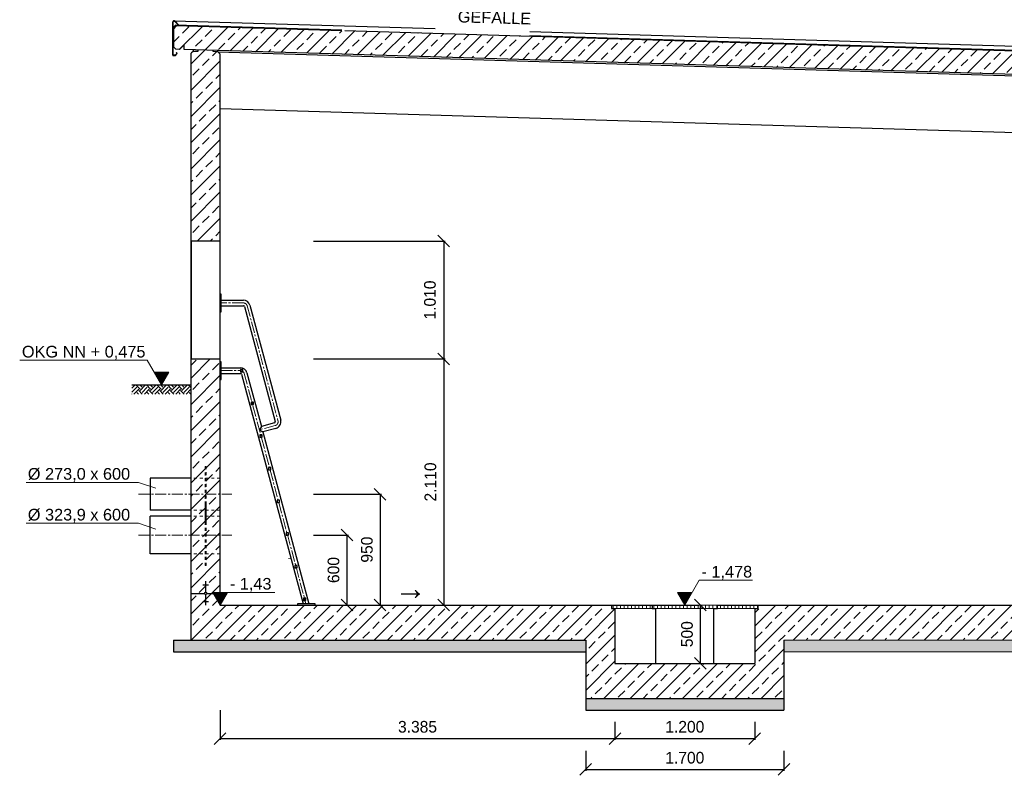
# Model space of a CAD drawing. Header units: millimetres. Extents: x -2787 to 131613, y -54195 to 30918.
# Tile 3 of 69: x -1469 to 6975, y -46287 to -39808. Entities that reach past the tile are written whole.
import ezdxf

# ---------------------------------------------------------------- set-up
doc = ezdxf.new("R2010")
doc.units = ezdxf.units.MM
doc.linetypes.add('JIS_02_1.0', pattern=[2, 1, -1])
doc.linetypes.add('MITTE2', pattern=[28.575, 19.05, -3.175, 3.175, -3.175])
doc.layers.add('Bemaßung', color=7, linetype='Continuous', lineweight=9)
for name, color, linetype in [('Beschriftung', 7, 'Continuous'), ('P-MU150AUSL', 7, 'Continuous'), ('P-MU200AUSL', 7, 'Continuous'), ('POL_Bema', 7, 'Continuous')]:
    doc.layers.add(name, color=color, linetype=linetype)
doc.styles.add('LBB3.5M1000', font='isocp.shx', dxfattribs={"height": 3.5})
doc.dimstyles.new('DIN', dxfattribs={"dimtxt": 2.5, "dimasz": 2.5, "dimexe": 1.25, "dimexo": 0.625, "dimtad": 1, "dimtih": 1, "dimdec": 4, "dimdsep": 46, "dimlunit": 6, "dimtxsty": 'Standard', "dimcen": 2.5, "dimadec": 0, "dimazin": 0, "dimtfac": 1, "dimtdec": 4, "dimtmove": 0, "dimatfit": 3, "dimfxl": 0, "dimtvp": 1, "dimtolj": 1, "dimtzin": 0, "dimarcsym": 0})

# ---------------------------------------------------------------- blocks, each defined once
blk = doc.blocks.new('_Oblique')
at = {"layer": 'POL_Bema', "color": 0, "lineweight": -2}
blk.add_line((-0.5, -0.5), (0.5, 0.5), dxfattribs=at)
blk = doc.blocks.new('*D33')
at = {"layer": 'Bemaßung', "color": 0, "lineweight": -2, "transparency": 16777216}
for p, q in [((250, -45726.7), (250, -45983.6)), ((3635, -45826.7), (3635, -45983.6)), ((250, -45971.1), (3635, -45971.1))]:
    blk.add_line(p, q, dxfattribs=at)
at = {"layer": 'DEFPOINTS', "color": 0, "transparency": 16777216}
for p in [(250, -45226.7), (3635, -45326.7), (3635, -45971.1)]:
    blk.add_point(p, dxfattribs=at)
at = {"layer": 'Bemaßung', "color": 0, "lineweight": -2, "transparency": 16777216, "xscale": 100, "yscale": 100, "zscale": 100, "rotation": 180}
blk.add_blockref('_Oblique', (250, -45971.1), dxfattribs=at)
at = {"layer": 'Bemaßung', "color": 0, "lineweight": -2, "transparency": 16777216, "xscale": 100, "yscale": 100, "zscale": 100}
blk.add_blockref('_Oblique', (3635, -45971.1), dxfattribs=at)
at = {"layer": 'Bemaßung', "color": 0, "transparency": 16777216, "insert": (1942.5, -45871.1), "char_height": 100, "attachment_point": 5}
blk.add_mtext('\\A1;3.385', dxfattribs=at)
blk = doc.blocks.new('*D34')
at = {"layer": 'Bemaßung', "color": 0, "lineweight": -2, "transparency": 16777216}
for p, q in [((3635, -45826.7), (3635, -45983.6)), ((4835, -45826.7), (4835, -45983.6)), ((3635, -45971.1), (4835, -45971.1))]:
    blk.add_line(p, q, dxfattribs=at)
at = {"layer": 'DEFPOINTS', "color": 0, "transparency": 16777216}
for p in [(3635, -45326.7), (4835, -45326.7), (4835, -45971.1)]:
    blk.add_point(p, dxfattribs=at)
at = {"layer": 'Bemaßung', "color": 0, "lineweight": -2, "transparency": 16777216, "xscale": 100, "yscale": 100, "zscale": 100, "rotation": 180}
blk.add_blockref('_Oblique', (3635, -45971.1), dxfattribs=at)
at = {"layer": 'Bemaßung', "color": 0, "lineweight": -2, "transparency": 16777216, "xscale": 100, "yscale": 100, "zscale": 100}
blk.add_blockref('_Oblique', (4835, -45971.1), dxfattribs=at)
at = {"layer": 'Bemaßung', "color": 0, "transparency": 16777216, "insert": (4235, -45871.1), "char_height": 100, "attachment_point": 5}
blk.add_mtext('\\A1;1.200', dxfattribs=at)
blk = doc.blocks.new('*D134')
at = {"layer": 'Bemaßung', "color": 0, "lineweight": -2, "transparency": 16777216}
for p, q in [((1050, -44226.7), (1350.3, -44226.7)), ((1337.8, -44226.7), (1337.8, -44826.7)), ((1150, -44826.7), (1350.3, -44826.7))]:
    blk.add_line(p, q, dxfattribs=at)
at = {"layer": 'DEFPOINTS', "color": 0, "transparency": 16777216}
for p in [(250, -44226.7), (350, -44826.7), (1337.8, -44826.7)]:
    blk.add_point(p, dxfattribs=at)
at = {"layer": 'Bemaßung', "color": 0, "lineweight": -2, "transparency": 16777216, "xscale": 100, "yscale": 100, "zscale": 100}
for p, rotation in [((1337.8, -44226.7), 90), ((1337.8, -44826.7), 270)]:
    blk.add_blockref('_Oblique', p, dxfattribs=dict(at, rotation=rotation))
at = {"layer": 'Bemaßung', "color": 0, "transparency": 16777216, "insert": (1222.6, -44526.7), "char_height": 100, "attachment_point": 5, "rotation": 90}
blk.add_mtext('\\A1;600', dxfattribs=at)
blk = doc.blocks.new('*D135')
at = {"layer": 'Bemaßung', "color": 0, "lineweight": -2, "transparency": 16777216}
for p, q in [((1050, -43876.7), (1634.1, -43876.7)), ((1621.6, -43876.7), (1621.6, -44826.7)), ((1150, -44826.7), (1634.1, -44826.7))]:
    blk.add_line(p, q, dxfattribs=at)
at = {"layer": 'DEFPOINTS', "color": 0, "transparency": 16777216}
for p in [(250, -43876.7), (350, -44826.7), (1621.6, -44826.7)]:
    blk.add_point(p, dxfattribs=at)
at = {"layer": 'Bemaßung', "color": 0, "lineweight": -2, "transparency": 16777216, "xscale": 100, "yscale": 100, "zscale": 100}
for p, rotation in [((1621.6, -43876.7), 90), ((1621.6, -44826.7), 270)]:
    blk.add_blockref('_Oblique', p, dxfattribs=dict(at, rotation=rotation))
at = {"layer": 'Bemaßung', "color": 0, "transparency": 16777216, "insert": (1508.7, -44351.7), "char_height": 100, "attachment_point": 5, "rotation": 90}
blk.add_mtext('\\A1;950', dxfattribs=at)
blk = doc.blocks.new('*D140')
at = {"layer": 'Bemaßung', "color": 0, "lineweight": -2, "transparency": 16777216}
for p, q in [((3385, -46076.7), (3385, -46249)), ((5085, -46076.7), (5085, -46249)), ((3385, -46236.5), (5085, -46236.5))]:
    blk.add_line(p, q, dxfattribs=at)
at = {"layer": 'DEFPOINTS', "color": 0, "transparency": 16777216}
for p in [(3385, -45626.7), (5085, -45626.7), (5085, -46236.5)]:
    blk.add_point(p, dxfattribs=at)
at = {"layer": 'Bemaßung', "color": 0, "lineweight": -2, "transparency": 16777216, "xscale": 100, "yscale": 100, "zscale": 100, "rotation": 180}
blk.add_blockref('_Oblique', (3385, -46236.5), dxfattribs=at)
at = {"layer": 'Bemaßung', "color": 0, "lineweight": -2, "transparency": 16777216, "xscale": 100, "yscale": 100, "zscale": 100}
blk.add_blockref('_Oblique', (5085, -46236.5), dxfattribs=at)
at = {"layer": 'Bemaßung', "color": 0, "transparency": 16777216, "insert": (4235, -46136.5), "char_height": 100, "attachment_point": 5}
blk.add_mtext('\\A1;1.700', dxfattribs=at)
blk = doc.blocks.new('*D183')
at = {"layer": 'Bemaßung', "color": 0, "lineweight": -2, "transparency": 16777216}
for p, q in [((1050, -42716.7), (2180.1, -42716.7)), ((2167.6, -42716.7), (2167.6, -44826.7)), ((1050, -44826.7), (2180.1, -44826.7))]:
    blk.add_line(p, q, dxfattribs=at)
at = {"layer": 'DEFPOINTS', "color": 0, "transparency": 16777216}
for p in [(250, -42716.7), (250, -44826.7), (2167.6, -44826.7)]:
    blk.add_point(p, dxfattribs=at)
at = {"layer": 'Bemaßung', "color": 0, "lineweight": -2, "transparency": 16777216, "xscale": 100, "yscale": 100, "zscale": 100}
for p, rotation in [((2167.6, -42716.7), 90), ((2167.6, -44826.7), 270)]:
    blk.add_blockref('_Oblique', p, dxfattribs=dict(at, rotation=rotation))
at = {"layer": 'Bemaßung', "color": 0, "transparency": 16777216, "insert": (2053.3, -43771.7), "char_height": 100, "attachment_point": 5, "rotation": 90}
blk.add_mtext('\\A1;2.110', dxfattribs=at)
blk = doc.blocks.new('*D182')
at = {"layer": 'Bemaßung', "color": 0, "lineweight": -2, "transparency": 16777216}
for p, q in [((1050, -41706.7), (2180.1, -41706.7)), ((2167.6, -41706.7), (2167.6, -42716.7)), ((1050, -42716.7), (2180.1, -42716.7))]:
    blk.add_line(p, q, dxfattribs=at)
at = {"layer": 'DEFPOINTS', "color": 0, "transparency": 16777216}
for p in [(250, -41706.7), (250, -42716.7), (2167.6, -42716.7)]:
    blk.add_point(p, dxfattribs=at)
at = {"layer": 'Bemaßung', "color": 0, "lineweight": -2, "transparency": 16777216, "xscale": 100, "yscale": 100, "zscale": 100}
for p, rotation in [((2167.6, -41706.7), 90), ((2167.6, -42716.7), 270)]:
    blk.add_blockref('_Oblique', p, dxfattribs=dict(at, rotation=rotation))
at = {"layer": 'Bemaßung', "color": 0, "transparency": 16777216, "insert": (2049.4, -42211.7), "char_height": 100, "attachment_point": 5, "rotation": 90}
blk.add_mtext('\\A1;1.010', dxfattribs=at)
blk = doc.blocks.new('*D224')
at = {"layer": 'Bemaßung', "color": 0, "lineweight": -2, "transparency": 16777216}
for p, q in [((3908.9, -44826.7), (4355.1, -44826.7)), ((4367.6, -44826.7), (4367.6, -45326.7)), ((3908.9, -45326.7), (4355.1, -45326.7))]:
    blk.add_line(p, q, dxfattribs=at)
at = {"layer": 'DEFPOINTS', "color": 0, "transparency": 16777216}
for p in [(4408.9, -44826.7), (4367.6, -45326.7), (4408.9, -45326.7)]:
    blk.add_point(p, dxfattribs=at)
at = {"layer": 'Bemaßung', "color": 0, "lineweight": -2, "transparency": 16777216, "xscale": 100, "yscale": 100, "zscale": 100}
for p, rotation in [((4367.6, -44826.7), 90), ((4367.6, -45326.7), 270)]:
    blk.add_blockref('_Oblique', p, dxfattribs=dict(at, rotation=rotation))
at = {"layer": 'Bemaßung', "color": 0, "transparency": 16777216, "insert": (4254, -45076.7), "char_height": 100, "attachment_point": 5, "rotation": 90}
blk.add_mtext('\\A1;500', dxfattribs=at)

msp = doc.modelspace()

# ---------------------------------------------------------------- hatches: boundary and pattern name
at = {"lineweight": 5}
h = msp.add_hatch(dxfattribs=at)
h.set_pattern_fill('ANSI33', color=256, scale=25)
h.set_pattern_definition([(45, (6100, -40148.82), (-112.2532, 112.2532), []), (45, (6212.25, -40148.82), (-112.2532, 112.2532), [79.375, -39.6875])])
h.paths.add_polyline_path([(10810.18276, -40390.48964), (10810.18276, -40350.48964), (10850.18276, -40391.68964), (10880.1243, -40392.58789), (10900.1153, -40373.18762), (10900.1153, -40212.44957), (10880.1243, -40191.84984), (-129.94154, -39861.54787), (-149.93255, -39880.94814), (-149.93255, -40041.68618), (-129.94154, -40062.28591)])
h = msp.add_hatch(dxfattribs=at)
h.set_pattern_fill('ANSI33', color=256, scale=25)
h.set_pattern_definition([(45, (5375, -42895.09), (-112.253, 112.253), []), (45, (5487.25, -42895.09), (-112.253, 112.253), [79.375, -39.6875])])
h.paths.add_polyline_path([(0, -41706.68416), (250, -41706.68416), (250, -40103.50456), (230.19175, -40083.09315), (190.20974, -40081.89369), (190.50947, -40071.90268), (60.45551, -40068.00106), (60.15578, -40077.99207), (20.17377, -40076.79261), (0, -40096.37024)])
h.paths.add_polyline_path([(250, -42716.68416), (0, -42716.68416), (0, -45126.68416), (3385, -45126.68416), (3385, -45626.68416), (5085, -45626.68416), (5085, -45126.68416), (10750, -45126.68416), (10750, -40418.79218), (10729.90102, -40398.08119), (10689.919, -40396.88173), (10690.21873, -40386.89072), (10560.16477, -40382.9891), (10559.86504, -40392.98011), (10519.88303, -40391.78065), (10500, -40411.07613), (10500, -44826.68416), (4865, -44826.68416), (4865, -44856.68416), (4835, -44856.68416), (4835, -45326.68416), (3635, -45326.68416), (3635, -44856.68416), (3605, -44856.68416), (3605, -44826.68416), (250, -44826.68416)])
h = msp.add_hatch(dxfattribs=at)
h.set_pattern_fill('EARTH', color=256, scale=10, angle=45)
h.set_pattern_definition([(45, (-17914.69, -18863.87), (7e-15, 89.80256), [63.5, -63.5]), (45, (-17931.53, -18847.03), (7e-15, 89.80256), [63.5, -63.5]), (45, (-17948.37, -18830.193), (7e-15, 89.80256), [63.5, -63.5]), (135, (-17948.37, -18818.97), (-89.80256, 7e-15), [63.5, -63.5]), (135, (-17931.53, -18802.13), (-89.80256, 7e-15), [63.5, -63.5]), (135, (-17914.69, -18785.29), (-89.80256, 7e-15), [63.5, -63.5])])
h.paths.add_polyline_path([(-507.69703, -42940.18416), (-3.42938, -42940.18416), (-3.42938, -43017.52722), (-507.69703, -43017.52722)])
at = {"layer": 'Beschriftung', "lineweight": 5}
h = msp.add_hatch(dxfattribs=at)
h.set_pattern_fill('LINE', color=256, scale=2)
h.set_pattern_definition([(0, (-503.8485, -10697.0384), (0, 6.35), [])])
h.paths.add_polyline_path([(-253.84851, -42940.18416), (-316.54208, -42831.59572), (-191.15495, -42831.59572)])
h = msp.add_hatch(dxfattribs=at)
h.set_pattern_fill('LINE', color=256, scale=2)
h.set_pattern_definition([(0, (0, -12583.5384), (0, 6.35), [])])
h.paths.add_polyline_path([(250, -44826.68416), (187.30644, -44718.09572), (312.69356, -44718.09572)])
h = msp.add_hatch(dxfattribs=at)
h.set_pattern_fill('LINE', color=256, scale=2)
h.set_pattern_definition([(0, (3985, -12583.5384), (0, 6.35), [])])
h.paths.add_polyline_path([(4235, -44826.68416), (4172.30644, -44718.09572), (4297.69356, -44718.09572)])
at = {"layer": 'Beschriftung', "lineweight": 18}
h = msp.add_hatch(dxfattribs=at)
h.set_pattern_fill('ANSI31', color=256, scale=10, angle=45)
h.set_pattern_definition([(90, (0, -12583.538), (-31.75, 5e-15), [])])
h.paths.add_polyline_path([(3606, -44856.68416), (4864, -44856.68416), (4864, -44826.68416), (3606, -44826.68416)])
at = {"layer": 'Beschriftung', "lineweight": 5}
h = msp.add_hatch(dxfattribs=at)
h.set_pattern_fill('BETON_UNBEWEHRT', color=256, scale=200, angle=90, pattern_type=2)
h.set_pattern_definition([(135, (2e-15, 35.355), (-35.35534, -35.35534), [25, -12.5])])
h.paths.add_polyline_path([(3385, -45126.68416), (-150, -45126.68416), (-150, -45226.68416), (3385, -45226.68416)])
h.paths.add_polyline_path([(5085, -45626.68416), (3385, -45626.68416), (3385, -45726.68416), (5085, -45726.68416)])
h.paths.add_polyline_path([(10900, -45126.68416), (5085, -45126.68416), (5085, -45226.68416), (10900, -45226.68416)])

# ---------------------------------------------------------------- linework, layer by layer
for p, q in [((-154.93308, -39878.83353), (-131.90578, -39856.48669)), ((-144.93308, -39817.43093), (2093.5, -39884.58392)), ((1292.99946, -39899.23385), (-131.90578, -39856.48669)), ((-54.91808, -39856.79542), (1292.99946, -39897.23295)), ((-129.94154, -39861.54787), (-149.93255, -39880.94814)), ((-149.93255, -39880.94814), (-149.93255, -40041.68618)), ((1292.99946, -39904.2361), (-129.94154, -39861.54787)), ((12329.94154, -40235.34436), (1319.99101, -39905.04584)), ((2906.5, -39908.97392), (12349.93255, -40192.2769)), ((-60, -40024.38416), (-100, -40063.18416)), ((-60, -40064.38416), (-60, -40024.38416)), ((2906.5, -39945.63797), (12349.93255, -40228.94094)), ((12349.93255, -40230.94184), (2906.5, -39947.63887)), ((-149.93255, -40041.68618), (-154.93308, -40041.68618)), ((-149.93255, -40041.68618), (-129.94154, -40062.28591)), ((-100, -40063.18416), (-129.94154, -40062.28591)), ((1292.99946, -40104.97414), (-60, -40064.38416)), ((20.17377, -40076.79261), (0, -40096.37024)), ((0, -45126.68416), (0, -40096.37024)), ((20.17377, -40076.79261), (20.4735, -40066.8016)), ((20.17377, -40076.79261), (60.15578, -40077.99207)), ((60.15578, -40077.99207), (60.45551, -40068.00106)), ((190.20974, -40081.89369), (190.50947, -40071.90268)), ((230.19175, -40083.09315), (190.20974, -40081.89369)), ((230.19175, -40083.09315), (230.49148, -40073.10214)), ((230.19175, -40083.09315), (10519.88303, -40391.78065)), ((250, -40103.50456), (230.19175, -40083.09315)), ((250, -44826.68416), (250, -40103.50456)), ((10934.52419, -40394.21988), (1294.99946, -40105.03414)), ((10500, -40881.18416), (250, -40573.68416)), ((-507.69703, -42940.18416), (0, -42940.18416)), ((150, -44655.19012), (100, -44655.19012)), ((130, -44627.03088), (120, -44627.03088)), ((130, -44630.55078), (120, -44630.55078)), ((130, -44634.07069), (120, -44634.07069)), ((130, -44637.59059), (120, -44637.59059)), ((130, -44641.1105), (120, -44641.1105)), ((130, -44644.6304), (120, -44644.6304)), ((130, -44648.15031), (120, -44648.15031)), ((130, -44651.67021), (120, -44651.67021)), ((125, -44626.68416), (125, -44716.33163)), ((0, -44726.68416), (114.64747, -44726.68416)), ((125, -44737.03669), (125, -44826.68416)), ((135.35253, -44726.68416), (250, -44726.68416)), ((150, -44798.1782), (100, -44798.1782)), ((130, -44801.6981), (120, -44801.6981)), ((130, -44805.21801), (120, -44805.21801)), ((130, -44808.73791), (120, -44808.73791)), ((130, -44812.25782), (120, -44812.25782)), ((130, -44815.77772), (120, -44815.77772)), ((130, -44819.29763), (120, -44819.29763)), ((130, -44822.81753), (120, -44822.81753)), ((130, -44826.33744), (120, -44826.33744)), ((250, -44826.68416), (3955, -44826.68416)), ((3605, -44826.68416), (3605, -44856.68416)), ((3955, -44826.68416), (3955, -44856.68416)), ((4515, -44826.68416), (10500, -44826.68416)), ((4515, -44856.68416), (4515, -44826.68416)), ((4865, -44856.68416), (4865, -44826.68416)), ((3605, -44856.68416), (3635, -44856.68416)), ((3635, -44856.68416), (3635, -45326.68416)), ((3955, -44856.68416), (3985, -44856.68416)), ((3985, -44856.68416), (3985, -45326.68416)), ((4485, -45326.68416), (4485, -44856.68416)), ((4485, -44856.68416), (4515, -44856.68416)), ((4835, -44856.68416), (4835, -45326.68416)), ((4835, -44856.68416), (4865, -44856.68416)), ((-150, -45126.68416), (3385, -45126.68416)), ((-150, -45126.68416), (-150, -45226.68416)), ((3385, -45126.68416), (3385, -45726.68416)), ((5085, -45126.68416), (5085, -45726.68416)), ((-150, -45226.68416), (3385, -45226.68416)), ((3635, -45326.68416), (4835, -45326.68416)), ((3385, -45626.68416), (5085, -45626.68416)), ((3385, -45726.68416), (5085, -45726.68416))]:
    msp.add_line(p, q)
at = {"linetype": 'MITTE2', "lineweight": 18, "ltscale": 5}
for p, q in [((448.79578, -42236.68416), (250, -42236.68416)), ((481.78215, -42261.99549), (745.6859, -43246.89768)), ((260, -42816.68416), (423.79578, -42816.68416)), ((456.78215, -42841.99549), (985.89838, -44816.68416)), ((721.5382, -43288.72272), (586.19925, -43324.98668)), ((-450, -43876.68416), (350, -43876.68416)), ((-450, -44226.68416), (350, -44226.68416))]:
    msp.add_line(p, q, dxfattribs=at)
at = {"linetype": 'JIS_02_1.0', "lineweight": 18, "ltscale": 25}
for p, q in [((250, -43740.18416), (0, -43740.18416)), ((120, -43964.73416), (120, -44488.63416)), ((130, -43964.73416), (120, -43964.73416)), ((130, -43964.73416), (130, -44488.63416)), ((250, -44013.18416), (0, -44013.18416)), ((250, -44064.73416), (0, -44064.73416)), ((250, -44388.63416), (0, -44388.63416)), ((130, -44488.63416), (120, -44488.63416))]:
    msp.add_line(p, q, dxfattribs=at)
at = {"lineweight": 18}
msp.add_line((855.9381, -44424.97419), (836.89753, -44426.65231), dxfattribs=at)
at = {"lineweight": 5}
for p, q in [((5085, -45126.68416), (10900, -45126.68416)), ((10900, -45226.68416), (5085, -45226.68416))]:
    msp.add_line(p, q, dxfattribs=at)
msp.add_lwpolyline([(-120.79095, -40097.99711), (-134.93308, -40112.13924), (-154.93308, -40112.13924), (-154.93308, -39829.43093, -0.679078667), (-137.65316, -39822.57508), (-104.95557, -39857.2952), (-54.97805, -39858.79452), (-54.91808, -39856.79542), (-104.06754, -39855.32094), (-136.19717, -39821.20391, 0.679078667), (-156.93308, -39829.43093), (-156.93308, -40114.13924), (-134.10466, -40114.13924), (-117.96252, -40097.99711), (-126.4478, -40089.51183), (-127.86202, -40090.92604)], format="xyb", close=True)
msp.add_lwpolyline([(0, -42716.68416), (250, -42716.68416), (250, -41706.68416), (0, -41706.68416)], close=True)
at = {"linetype": 'JIS_02_1.0', "lineweight": 18, "ltscale": 25}
msp.add_lwpolyline([(130, -44113.18416), (130, -43640.18416), (120, -43640.18416), (120, -44113.18416)], close=True, dxfattribs=at)
msp.add_circle((125, -44726.68416), 10.35253)
at = {"linetype": 'MITTE2', "lineweight": 18, "ltscale": 5}
for centre, start, end in [((448.79578, -42270.83416), 15, 90), ((712.69953, -43255.73635), 285, 15)]:
    msp.add_arc(centre, 34.15, start, end, dxfattribs=at)
at = {"linetype": 'MITTE2', "lineweight": 18, "ltscale": 3}
msp.add_arc((423.79578, -42850.83416), 34.15, 15, 90, dxfattribs=at)
at = {"layer": 'Beschriftung'}
for p, q in [((260, -42212.53416), (448.79578, -42212.53416)), ((260, -42260.83416), (448.79578, -42260.83416)), ((458.45504, -42268.24597), (722.35879, -43253.14816)), ((505.10926, -42255.74501), (769.01301, -43240.6472)), ((260, -42792.53416), (423.79578, -42792.53416)), ((260, -42840.83416), (423.79578, -42840.83416)), ((433.45504, -42848.24597), (960.89647, -44816.68416)), ((480.10926, -42835.74501), (603.27588, -43295.40909)), ((603.27588, -43295.40909), (586.19925, -43324.98668)), ((715.28772, -43265.39561), (603.27588, -43295.40909)), ((727.78868, -43312.04983), (615.77684, -43342.06331)), ((586.19925, -43324.98668), (615.77684, -43342.06331)), ((615.77684, -43342.06331), (1010.9003, -44816.68416))]:
    msp.add_line(p, q, dxfattribs=at)
at = {"layer": 'Beschriftung', "lineweight": 5}
for p, q in [((-376.38034, -42727.95281), (-1469.31579, -42727.95281)), ((-253.84851, -42940.18416), (-376.38034, -42727.95281)), ((-191.15495, -42831.59572), (-316.54208, -42831.59572)), ((-316.54208, -42831.59572), (-253.84851, -42940.18416)), ((-253.84851, -42940.18416), (-191.15495, -42831.59572)), ((-450, -43775.58002), (-1413.45181, -43775.58002)), ((-450, -43775.58002), (-301.96518, -43825.88128)), ((-450, -44125.58002), (-1413.45181, -44125.58002)), ((-450, -44125.58002), (-301.96518, -44175.88128)), ((4235, -44826.68416), (4357.53183, -44614.45281)), ((4357.53183, -44614.45281), (4814.13428, -44614.45281)), ((312.69356, -44718.09572), (187.30644, -44718.09572)), ((187.30644, -44718.09572), (250, -44826.68416)), ((250, -44826.68416), (312.69356, -44718.09572)), ((312.69356, -44718.09572), (718.27921, -44718.09572)), ((4297.69356, -44718.09572), (4172.30644, -44718.09572)), ((4172.30644, -44718.09572), (4235, -44826.68416))]:
    msp.add_line(p, q, dxfattribs=at)
at = {"layer": 'Beschriftung'}
for points in [[(250, -42311.68416), (260, -42311.68416), (260, -42161.68416), (250, -42161.68416)], [(250, -42891.68416), (260, -42891.68416), (260, -42741.68416), (250, -42741.68416)], [(423.79578, -42826.68416), (443.79578, -42826.68416), (443.79578, -42806.68416), (423.79578, -42806.68416)], [(515.02577, -43106.68416), (535.02577, -43106.68416), (535.02577, -43086.68416), (515.02577, -43086.68416)], [(590.05155, -43386.68416), (610.05155, -43386.68416), (610.05155, -43366.68416), (590.05155, -43366.68416)], [(665.07732, -43666.68416), (685.07732, -43666.68416), (685.07732, -43646.68416), (665.07732, -43646.68416)], [(740.1031, -43946.68416), (760.1031, -43946.68416), (760.1031, -43926.68416), (740.1031, -43926.68416)], [(815.12887, -44226.68416), (835.12887, -44226.68416), (835.12887, -44206.68416), (815.12887, -44206.68416)], [(890.15464, -44506.68416), (910.15464, -44506.68416), (910.15464, -44486.68416), (890.15464, -44486.68416)], [(913.57788, -44826.68416), (1063.57788, -44826.68416), (1063.57788, -44816.68416), (913.57788, -44816.68416)], [(965.18042, -44786.68416), (985.18042, -44786.68416), (985.18042, -44766.68416), (965.18042, -44766.68416)]]:
    msp.add_lwpolyline(points, close=True, dxfattribs=at)
at = {"layer": 'Beschriftung', "lineweight": 18}
msp.add_lwpolyline([(3606, -44856.68416), (4864, -44856.68416), (4864, -44826.68416), (3606, -44826.68416)], close=True, dxfattribs=at)
at = {"layer": 'Beschriftung'}
for centre, radius, start, end in [((448.79578, -42270.83416), 58.3, 15, 90), ((448.79578, -42270.83416), 10, 15, 90), ((423.79578, -42850.83416), 58.3, 15, 90), ((423.79578, -42850.83416), 10, 15, 90), ((712.69953, -43255.73635), 10, 285, 15), ((712.69953, -43255.73635), 58.3, 285, 15)]:
    msp.add_arc(centre, radius, start, end, dxfattribs=at)
at = {"layer": 'P-MU150AUSL', "linetype": 'Continuous', "ltscale": 10}
for p, q in [((0, -43740.18416), (-350, -43740.18416)), ((-350, -43740.18416), (-350, -44013.18416)), ((0, -44013.18416), (-350, -44013.18416))]:
    msp.add_line(p, q, dxfattribs=at)
at = {"layer": 'P-MU200AUSL', "ltscale": 100}
for p, q in [((0, -44064.73416), (-350, -44064.73416)), ((-350, -44388.63416), (-350, -44064.73416)), ((0, -44388.63416), (-350, -44388.63416))]:
    msp.add_line(p, q, dxfattribs=at)

# ---------------------------------------------------------------- texts
at = {"layer": 'Bemaßung', "insert": (2294.70812, -39564.31876), "char_height": 100, "attachment_point": 1, "rotation": 358.281641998, "style": 'LBB3.5M1000'}
msp.add_mtext_dynamic_manual_height_columns('{\\fArial|b0|i0|c0|p34;SLOPE 3%\\PGEFÄLLE }', width=1210.8096755, gutter_width=17.5, heights=[0], dxfattribs=at)
at = {"layer": 'Beschriftung', "attachment_point": 1, "style": 'LBB3.5M1000'}
for s, width, insert, char_height in [('{\\fArial|b0|i0|c0|p34;OKG NN + 0,475}', 1084.3058702, (-1450.4379, -42604.4876), 100), ('{\\fArial|b0|i0|c0|p34;%%C 273,0 x 600}', 884.5236077, (-1399.65776, -43652.1148), 100), ('{\\fArial|b0|i0|c0|p34;%%C 323,9 x 600}', 884.5236077, (-1399.65776, -44002.1148), 100), ('{\\fArial|b0|i0|c0|p34;- 1,478}', 884.5236077, (4377.73548, -44490.9876), 100), ('{\\fArial|b0|i0|c0|p34;- 1,43}', 884.5236077, (332.89722, -44594.63051), 100), ('{\\fArial|b0|i0|c0|p34;→}', 295.0734938, (1742.9565, -44580.39793), 200)]:
    msp.add_mtext_dynamic_manual_height_columns(s, width=width, gutter_width=17.5, heights=[0], dxfattribs=dict(at, insert=insert, char_height=char_height))

# ---------------------------------------------------------------- dimensions: what is measured, and where the dimension line sits
at = {"layer": 'Bemaßung'}
for base, p1, p2, override, picture, middle in [((2167.64133, -42716.68416), (250, -41706.68416), (250, -42716.68416), {"dimscale": 10, "dimtxt": 10, "dimasz": 10, "dimexo": 80, "dimgap": 5, "dimdec": 2, "dimblk1": 'Oblique', "dimblk2": 'Oblique', "dimsah": 1, "dimtdec": 2, "dimtmove": 2}, '*D182', (2049.41052, -42211.68416)), ((2167.64133, -44826.68416), (250, -42716.68416), (250, -44826.68416), {"dimscale": 10, "dimtxt": 10, "dimasz": 10, "dimexo": 80, "dimgap": 5, "dimdec": 2, "dimblk1": 'Oblique', "dimblk2": 'Oblique', "dimsah": 1, "dimtdec": 2, "dimtmove": 2}, '*D183', (2053.26096, -43771.68416)), ((1621.56238, -44826.68416), (250, -43876.68416), (350, -44826.68416), {"dimscale": 10, "dimtxt": 10, "dimasz": 10, "dimexo": 80, "dimgap": 5, "dimdec": 2, "dimblk1": 'Oblique', "dimblk2": 'Oblique', "dimsah": 1, "dimtdec": 2, "dimtmove": 2}, '*D135', (1508.71513, -44351.68416)), ((1337.84294, -44826.68416), (250, -44226.68416), (350, -44826.68416), {"dimscale": 10, "dimtxt": 10, "dimasz": 10, "dimexo": 80, "dimgap": 5, "dimdec": 2, "dimblk1": 'Oblique', "dimblk2": 'Oblique', "dimsah": 1, "dimtdec": 2, "dimtmove": 2}, '*D134', (1222.56694, -44526.68416)), ((4367.6139, -45326.68416), (4408.89411, -44826.68416), (4408.89411, -45326.68416), {"dimscale": 10, "dimtxt": 10, "dimasz": 10, "dimexo": 50, "dimgap": 5, "dimdec": 2, "dimblk1": 'Oblique', "dimblk2": 'Oblique', "dimsah": 1, "dimtdec": 2, "dimtmove": 2}, '*D224', (4254.03205, -45076.68416))]:
    dim = msp.add_linear_dim(base=base, p1=p1, p2=p2, angle=90, dimstyle='DIN', override=override, dxfattribs=at)
    dim.commit()
    dim.dimension.update_dxf_attribs({"geometry": picture, "text_midpoint": middle, "dimtype": 160})
for base, p1, p2, override, picture, middle in [((3635, -45971.12246), (250, -45226.68416), (3635, -45326.68416), {"dimscale": 10, "dimtxt": 10, "dimasz": 10, "dimexo": 50, "dimgap": 5, "dimdec": 2, "dimblk1": 'Oblique', "dimblk2": 'Oblique', "dimsah": 1, "dimtdec": 2, "dimtmove": 2}, '*D33', (1942.5, -45871.12246)), ((4835, -45971.12246), (3635, -45326.68416), (4835, -45326.68416), {"dimscale": 10, "dimtxt": 10, "dimasz": 10, "dimexo": 50, "dimgap": 5, "dimdec": 2, "dimblk1": 'Oblique', "dimblk2": 'Oblique', "dimsah": 1, "dimtdec": 2, "dimtmove": 2}, '*D34', (4235, -45871.12246)), ((5085, -46236.53443), (3385, -45626.68416), (5085, -45626.68416), {"dimscale": 10, "dimtxt": 10, "dimasz": 10, "dimexo": 45, "dimgap": 5, "dimdec": 2, "dimblk1": 'Oblique', "dimblk2": 'Oblique', "dimsah": 1, "dimtdec": 2, "dimtmove": 2}, '*D140', (4235, -46136.53443))]:
    dim = msp.add_linear_dim(base=base, p1=p1, p2=p2, dimstyle='DIN', override=override, dxfattribs=at)
    dim.commit()
    dim.dimension.update_dxf_attribs({"geometry": picture, "text_midpoint": middle})

doc.saveas('drawing.dxf')
